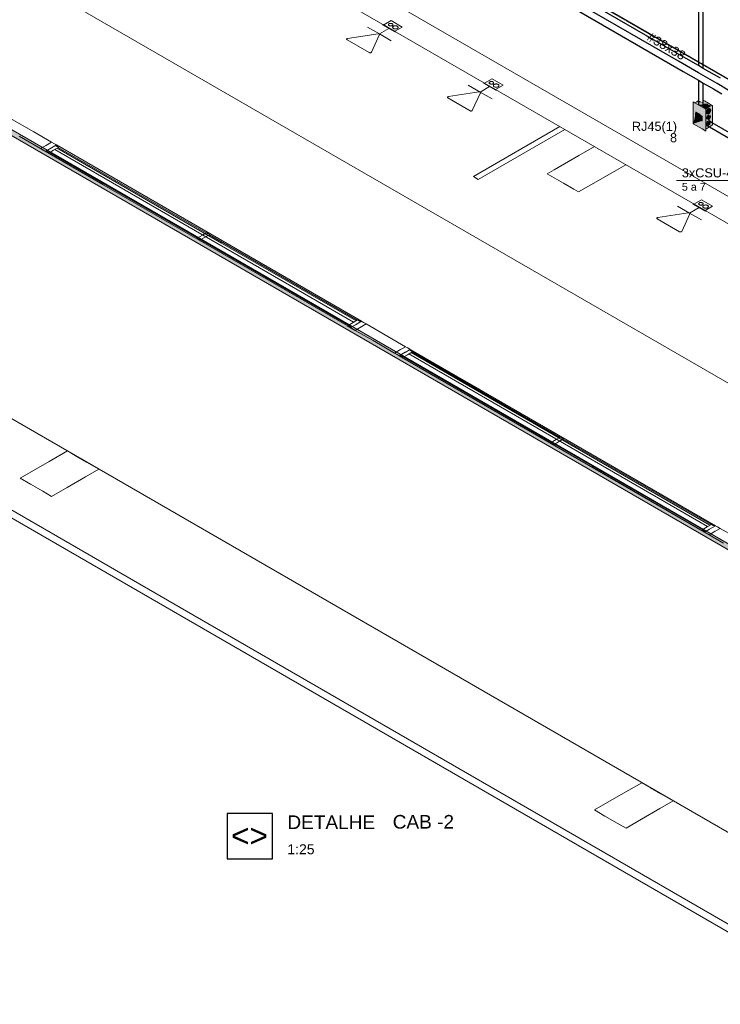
# Model space of a CAD drawing. Header units: millimetres. Extents: x 4476663 to 4477054, y -30323851 to -30323414.
# Tile 54 of 256: x 4476974 to 4476989, y -30323851 to -30323830. Entities that reach past the tile are written whole.
import ezdxf

# ---------------------------------------------------------------- set-up
doc = ezdxf.new("R2010")
doc.units = ezdxf.units.MM
doc.linetypes.add('NULL', pattern=[0])
for name, color, linetype, lineweight in [('CE-Caixa', 9, 'Continuous', 18), ('CE-Condutos (Baixa)', 6, 'Continuous', 25), ('CE-Condutos (Teto)', 1, 'Continuous', 25), ('CE-PT Dados', 7, 'Continuous', 5), ('CE-Textos conduto', 7, 'Continuous', 9), ('CE-Textos fios', 7, 'Continuous', 9), ('DI-Elementos externos em corte', 9, 'Continuous', 18), ('DI-Elementos externos em vista', 9, 'Continuous', 5), ('Hachuras', 9, 'Continuous', 0), ('IFC-Caixa de passagem-Contorno', 44, 'Continuous', 5), ('IFC-Janela-Contorno', 142, 'Continuous', 5), ('IFC-Parede padrão-Contorno', 44, 'Continuous', 5), ('IFC-Parede-Contorno', 42, 'Continuous', 5), ('IFC-Pilar-Contorno', 83, 'Continuous', 5), ('Nível 1', 2, 'Continuous', 60), ('Textos', 7, 'Continuous', 9)]:
    doc.layers.add(name, color=color, linetype=linetype, lineweight=lineweight)
doc.styles.add('ARIAL', font='arial.ttf')
doc.styles.add('ArialBlack', font='txt')

msp = doc.modelspace()

# ---------------------------------------------------------------- hatches: boundary and pattern name
at = {"layer": 'CE-Caixa', "linetype": 'Continuous'}
for points in [[(4476988.815, -30323831.917), (4476988.815, -30323831.465), (4476989.09, -30323831.598), (4476988.813, -30323831.438)], [(4476989.09, -30323832.078), (4476989.09, -30323831.598), (4476988.815, -30323831.465), (4476989.068, -30323831.611), (4476989.068, -30323832.063), (4476989.014, -30323831.861), (4476989.002, -30323831.855), (4476988.815, -30323831.917), (4476988.813, -30323831.438), (4476988.813, -30323831.918), (4476989.011, -30323832.033)], [(4476989.068, -30323832.063), (4476989.068, -30323831.611), (4476988.815, -30323831.465), (4476988.862, -30323831.644), (4476988.963, -30323831.702), (4476989.011, -30323831.758), (4476989.011, -30323831.852)], [(4476988.864, -30323831.673), (4476988.864, -30323831.651), (4476988.815, -30323831.465), (4476988.815, -30323831.917), (4476988.864, -30323831.707), (4476988.864, -30323831.673), (4476988.833, -30323831.655)], [(4476989.036, -30323831.4), (4476989.036, -30323831.454), (4476988.892, -30323831.436), (4476988.85, -30323831.46), (4476988.878, -30323831.476), (4476988.927, -30323831.482), (4476989.024, -30323831.49), (4476989.036, -30323831.486), (4476989.036, -30323831.481), (4476989.024, -30323831.49), (4476988.927, -30323831.482), (4476988.88, -30323831.477), (4476989, -30323831.546), (4476988.989, -30323831.563), (4476989.019, -30323831.545), (4476989.025, -30323831.543), (4476989.024, -30323831.534), (4476988.99, -30323831.535), (4476989.009, -30323831.521), (4476989.007, -30323831.519), (4476988.99, -30323831.535), (4476989.017, -30323831.532), (4476989.025, -30323831.544), (4476989.148, -30323831.523), (4476989.025, -30323831.532), (4476989.147, -30323831.518), (4476989.025, -30323831.52), (4476989.026, -30323831.513), (4476989.043, -30323831.495), (4476989.055, -30323831.49), (4476989.103, -30323831.484), (4476989.141, -30323831.506), (4476989.237, -30323831.516)], [(4476988.892, -30323831.436), (4476989.036, -30323831.454), (4476988.937, -30323831.41)], [(4476989.144, -30323831.506), (4476989.147, -30323831.523), (4476989.026, -30323831.544), (4476989.009, -30323831.551), (4476989.085, -30323831.595), (4476989.073, -30323831.611), (4476989.237, -30323831.516)], [(4476989.117, -30323831.49), (4476989.086, -30323831.485), (4476989.055, -30323831.49), (4476989.033, -30323831.502), (4476989.025, -30323831.52), (4476989.027, -30323831.546), (4476989.043, -30323831.562), (4476989.07, -30323831.571), (4476989.102, -30323831.571), (4476989.129, -30323831.562), (4476989.145, -30323831.546), (4476989.147, -30323831.52), (4476989.139, -30323831.502)], [(4476989.237, -30323831.516), (4476989.116, -30323831.586), (4476989.141, -30323831.641), (4476989.175, -30323831.616), (4476989.18, -30323831.657), (4476989.15, -30323831.66), (4476989.116, -30323831.586), (4476989.073, -30323831.611), (4476989.17, -30323831.812), (4476989.18, -30323831.739), (4476989.191, -30323831.753), (4476989.188, -30323831.785), (4476989.17, -30323831.812), (4476989.237, -30323831.95)], [(4476989.2, -30323831.635), (4476989.2, -30323831.609), (4476989.189, -30323831.594), (4476989.164, -30323831.582), (4476989.142, -30323831.587), (4476989.12, -30323831.607), (4476989.105, -30323831.634), (4476989.099, -30323831.662), (4476989.105, -30323831.684), (4476989.127, -30323831.7), (4476989.147, -30323831.701), (4476989.169, -30323831.688), (4476989.189, -30323831.664)], [(4476988.815, -30323831.917), (4476989.002, -30323831.855), (4476988.865, -30323831.775), (4476988.864, -30323831.789), (4476988.864, -30323831.707)], [(4476988.871, -30323831.677), (4476989.011, -30323831.758), (4476988.963, -30323831.702), (4476988.862, -30323831.644)], [(4476988.865, -30323831.705), (4476988.871, -30323831.677), (4476988.864, -30323831.651)], [(4476988.864, -30323831.681), (4476988.89, -30323831.688), (4476988.871, -30323831.677)], [(4476988.864, -30323831.681), (4476988.867, -30323831.685), (4476988.965, -30323831.763), (4476988.994, -30323831.762), (4476989.009, -30323831.757), (4476988.89, -30323831.688)], [(4476988.901, -30323831.774), (4476988.901, -30323831.724), (4476988.864, -30323831.681), (4476988.864, -30323831.775)], [(4476988.897, -30323831.774), (4476988.864, -30323831.775), (4476988.948, -30323831.803)], [(4476988.954, -30323831.811), (4476988.948, -30323831.803), (4476988.864, -30323831.775), (4476989.004, -30323831.856), (4476988.971, -30323831.817)], [(4476988.867, -30323831.685), (4476988.904, -30323831.728), (4476988.965, -30323831.763)], [(4476988.921, -30323831.738), (4476988.908, -30323831.742), (4476988.949, -30323831.766), (4476988.951, -30323831.773), (4476988.963, -30323831.762), (4476988.908, -30323831.73), (4476988.901, -30323831.73), (4476988.908, -30323831.757)], [(4476988.908, -30323831.772), (4476988.933, -30323831.757), (4476988.915, -30323831.746), (4476988.908, -30323831.757), (4476988.901, -30323831.73), (4476988.901, -30323831.776), (4476988.961, -30323831.811), (4476988.949, -30323831.796)], [(4476988.908, -30323831.772), (4476988.942, -30323831.792), (4476988.954, -30323831.785), (4476988.949, -30323831.768), (4476988.933, -30323831.757)], [(4476988.949, -30323831.796), (4476988.961, -30323831.811), (4476988.954, -30323831.788)], [(4476988.961, -30323831.811), (4476988.965, -30323831.809), (4476988.965, -30323831.766), (4476988.954, -30323831.78)], [(4476988.954, -30323831.807), (4476988.971, -30323831.817), (4476988.965, -30323831.809)], [(4476989.004, -30323831.856), (4476989.011, -30323831.852), (4476989.011, -30323831.758), (4476989.004, -30323831.762), (4476988.965, -30323831.763), (4476988.965, -30323831.809), (4476989.002, -30323831.765)], [(4476989.002, -30323831.765), (4476988.965, -30323831.809), (4476989.004, -30323831.856)], [(4476989.141, -30323831.752), (4476989.073, -30323831.611), (4476989.078, -30323831.763), (4476989.084, -30323831.812), (4476989.102, -30323831.834), (4476989.11, -30323831.83), (4476989.127, -30323831.842), (4476989.136, -30323831.856), (4476989.143, -30323831.855), (4476989.11, -30323831.83), (4476989.102, -30323831.834), (4476989.084, -30323831.812), (4476989.09, -30323831.861), (4476989.073, -30323831.863), (4476989.09, -30323831.898), (4476989.09, -30323831.911), (4476989.073, -30323831.929), (4476989.073, -30323832.045), (4476989.09, -30323832.017), (4476989.088, -30323832.037), (4476989.208, -30323831.967), (4476989.103, -30323831.896), (4476989.136, -30323831.974), (4476989.103, -30323831.897), (4476989.103, -30323831.896), (4476989.208, -30323831.967), (4476989.237, -30323831.95), (4476989.141, -30323831.752), (4476989.171, -30323831.847)], [(4476989.167, -30323831.816), (4476989.182, -30323831.797), (4476989.191, -30323831.774), (4476989.191, -30323831.753), (4476989.182, -30323831.74), (4476989.159, -30323831.729), (4476989.142, -30323831.733), (4476989.125, -30323831.749), (4476989.112, -30323831.771), (4476989.128, -30323831.78), (4476989.109, -30323831.782), (4476989.107, -30323831.793), (4476989.112, -30323831.811), (4476989.133, -30323831.825), (4476989.149, -30323831.826)], [(4476989.011, -30323831.852), (4476989.002, -30323831.855), (4476989.014, -30323831.861)], [(4476989.136, -30323831.974), (4476989.189, -30323831.936), (4476989.2, -30323831.881), (4476989.195, -30323831.872), (4476989.173, -30323831.856), (4476989.162, -30323831.857), (4476989.134, -30323831.865), (4476989.111, -30323831.892), (4476989.1, -30323831.921), (4476989.1, -30323831.934), (4476989.107, -30323831.95), (4476989.1, -30323831.946), (4476989.111, -30323831.962)]]:
    msp.add_hatch(color=163, dxfattribs=at).paths.add_polyline_path(points)
at = {"layer": 'DI-Elementos externos em corte', "linetype": 'Continuous'}
msp.add_hatch(color=51, dxfattribs=at).paths.add_polyline_path([(4476969.915, -30323829.939), (4476990.688, -30323841.933), (4476990.699, -30323841.927), (4476990.699, -30323841.807), (4476990.688, -30323841.813), (4476969.915, -30323829.819)])

# ---------------------------------------------------------------- linework, layer by layer
at = {"layer": 'CE-Caixa'}
for p, q in [((4476988.85, -30323831.46), (4476988.813, -30323831.438)), ((4476988.813, -30323831.438), (4476988.813, -30323831.918)), ((4476988.892, -30323831.436), (4476988.85, -30323831.46)), ((4476989.09, -30323831.598), (4476988.85, -30323831.46)), ((4476988.903, -30323831.43), (4476988.892, -30323831.436)), ((4476988.937, -30323831.41), (4476988.903, -30323831.43)), ((4476989.027, -30323831.511), (4476989.025, -30323831.52)), ((4476989.025, -30323831.52), (4476989.025, -30323831.537)), ((4476989.025, -30323831.537), (4476989.027, -30323831.546)), ((4476989.033, -30323831.502), (4476989.027, -30323831.511)), ((4476989.027, -30323831.546), (4476989.033, -30323831.555)), ((4476989.043, -30323831.495), (4476989.033, -30323831.502)), ((4476989.033, -30323831.555), (4476989.043, -30323831.562)), ((4476989.077, -30323831.424), (4476989.036, -30323831.4)), ((4476989.055, -30323831.49), (4476989.043, -30323831.495)), ((4476989.043, -30323831.562), (4476989.055, -30323831.568)), ((4476989.07, -30323831.486), (4476989.055, -30323831.49)), ((4476989.055, -30323831.568), (4476989.07, -30323831.571)), ((4476989.086, -30323831.485), (4476989.07, -30323831.486)), ((4476989.07, -30323831.571), (4476989.086, -30323831.572)), ((4476989.086, -30323831.429), (4476989.077, -30323831.424)), ((4476989.111, -30323831.444), (4476989.086, -30323831.429)), ((4476989.102, -30323831.486), (4476989.086, -30323831.485)), ((4476989.086, -30323831.572), (4476989.102, -30323831.571)), ((4476989.09, -30323832.036), (4476989.09, -30323831.598)), ((4476989.117, -30323831.49), (4476989.102, -30323831.486)), ((4476989.102, -30323831.571), (4476989.117, -30323831.568)), ((4476989.132, -30323831.456), (4476989.111, -30323831.444)), ((4476989.129, -30323831.495), (4476989.117, -30323831.49)), ((4476989.117, -30323831.568), (4476989.129, -30323831.562)), ((4476989.131, -30323831.596), (4476989.12, -30323831.607)), ((4476989.139, -30323831.502), (4476989.129, -30323831.495)), ((4476989.129, -30323831.562), (4476989.139, -30323831.555)), ((4476989.142, -30323831.587), (4476989.131, -30323831.596)), ((4476989.133, -30323831.456), (4476989.132, -30323831.456)), ((4476989.151, -30323831.467), (4476989.133, -30323831.456)), ((4476989.145, -30323831.511), (4476989.139, -30323831.502)), ((4476989.139, -30323831.555), (4476989.145, -30323831.546)), ((4476989.153, -30323831.583), (4476989.142, -30323831.587)), ((4476989.147, -30323831.52), (4476989.145, -30323831.511)), ((4476989.145, -30323831.546), (4476989.147, -30323831.537)), ((4476989.147, -30323831.537), (4476989.147, -30323831.52)), ((4476989.171, -30323831.478), (4476989.151, -30323831.467)), ((4476989.164, -30323831.582), (4476989.153, -30323831.583)), ((4476989.173, -30323831.584), (4476989.164, -30323831.582)), ((4476989.197, -30323831.493), (4476989.171, -30323831.478)), ((4476989.189, -30323831.594), (4476989.173, -30323831.584)), ((4476989.195, -30323831.6), (4476989.189, -30323831.594)), ((4476989.237, -30323831.516), (4476989.197, -30323831.493)), ((4476989.237, -30323831.618), (4476989.237, -30323831.516)), ((4476988.871, -30323831.677), (4476988.864, -30323831.681)), ((4476988.864, -30323831.681), (4476988.864, -30323831.705)), ((4476988.864, -30323831.705), (4476988.864, -30323831.775)), ((4476988.864, -30323831.775), (4476988.944, -30323831.821)), ((4476988.871, -30323831.677), (4476988.932, -30323831.712)), ((4476988.904, -30323831.728), (4476988.901, -30323831.73)), ((4476988.901, -30323831.73), (4476988.901, -30323831.738)), ((4476988.901, -30323831.738), (4476988.901, -30323831.776)), ((4476988.901, -30323831.776), (4476988.954, -30323831.807)), ((4476988.904, -30323831.728), (4476988.965, -30323831.763)), ((4476988.908, -30323831.742), (4476988.949, -30323831.766)), ((4476988.932, -30323831.712), (4476988.963, -30323831.73)), ((4476988.949, -30323831.766), (4476988.949, -30323831.773)), ((4476988.949, -30323831.773), (4476988.951, -30323831.775)), ((4476988.951, -30323831.786), (4476988.949, -30323831.788)), ((4476988.949, -30323831.788), (4476988.949, -30323831.796)), ((4476988.951, -30323831.775), (4476988.951, -30323831.778)), ((4476988.951, -30323831.778), (4476988.954, -30323831.78)), ((4476988.954, -30323831.785), (4476988.951, -30323831.786)), ((4476988.954, -30323831.785), (4476988.951, -30323831.786)), ((4476988.951, -30323831.786), (4476988.951, -30323831.79)), ((4476988.954, -30323831.78), (4476988.954, -30323831.784)), ((4476988.954, -30323831.784), (4476988.954, -30323831.785)), ((4476988.954, -30323831.785), (4476988.954, -30323831.788)), ((4476988.954, -30323831.807), (4476988.961, -30323831.811)), ((4476988.961, -30323831.811), (4476988.965, -30323831.809)), ((4476988.963, -30323831.73), (4476989.006, -30323831.755)), ((4476988.965, -30323831.763), (4476988.965, -30323831.779)), ((4476988.965, -30323831.779), (4476988.965, -30323831.782)), ((4476988.965, -30323831.779), (4476988.965, -30323831.779)), ((4476988.965, -30323831.782), (4476988.965, -30323831.786)), ((4476988.965, -30323831.786), (4476988.965, -30323831.809)), ((4476989.004, -30323831.764), (4476989, -30323831.761)), ((4476989.006, -30323831.755), (4476989.009, -30323831.757)), ((4476989.009, -30323831.757), (4476989.011, -30323831.758)), ((4476989.011, -30323831.758), (4476989.011, -30323831.782)), ((4476989.011, -30323831.782), (4476989.011, -30323831.852)), ((4476989.1, -30323831.649), (4476989.099, -30323831.662)), ((4476989.099, -30323831.662), (4476989.1, -30323831.674)), ((4476989.105, -30323831.634), (4476989.1, -30323831.649)), ((4476989.1, -30323831.674), (4476989.105, -30323831.684)), ((4476989.111, -30323831.62), (4476989.105, -30323831.634)), ((4476989.105, -30323831.684), (4476989.111, -30323831.69)), ((4476989.109, -30323831.782), (4476989.107, -30323831.793)), ((4476989.107, -30323831.793), (4476989.109, -30323831.803)), ((4476989.109, -30323831.803), (4476989.112, -30323831.811)), ((4476989.12, -30323831.607), (4476989.111, -30323831.62)), ((4476989.111, -30323831.69), (4476989.127, -30323831.7)), ((4476989.118, -30323831.759), (4476989.112, -30323831.771)), ((4476989.125, -30323831.749), (4476989.118, -30323831.759)), ((4476989.133, -30323831.74), (4476989.125, -30323831.749)), ((4476989.127, -30323831.7), (4476989.136, -30323831.702)), ((4476989.142, -30323831.733), (4476989.133, -30323831.74)), ((4476989.136, -30323831.702), (4476989.147, -30323831.701)), ((4476989.151, -30323831.73), (4476989.142, -30323831.733)), ((4476989.147, -30323831.701), (4476989.158, -30323831.697)), ((4476989.159, -30323831.729), (4476989.151, -30323831.73)), ((4476989.158, -30323831.697), (4476989.169, -30323831.688)), ((4476989.158, -30323831.823), (4476989.167, -30323831.816)), ((4476989.167, -30323831.816), (4476989.175, -30323831.807)), ((4476989.169, -30323831.688), (4476989.18, -30323831.677)), ((4476989.175, -30323831.807), (4476989.182, -30323831.797)), ((4476989.18, -30323831.677), (4476989.189, -30323831.664)), ((4476989.188, -30323831.745), (4476989.182, -30323831.74)), ((4476989.182, -30323831.797), (4476989.188, -30323831.785)), ((4476989.191, -30323831.753), (4476989.188, -30323831.745)), ((4476989.188, -30323831.785), (4476989.191, -30323831.774)), ((4476989.189, -30323831.664), (4476989.195, -30323831.65)), ((4476989.193, -30323831.763), (4476989.191, -30323831.753)), ((4476989.191, -30323831.774), (4476989.193, -30323831.763)), ((4476989.2, -30323831.609), (4476989.195, -30323831.6)), ((4476989.195, -30323831.65), (4476989.2, -30323831.635)), ((4476989.201, -30323831.622), (4476989.2, -30323831.609)), ((4476989.2, -30323831.635), (4476989.201, -30323831.622)), ((4476989.237, -30323831.682), (4476989.237, -30323831.618)), ((4476989.237, -30323831.716), (4476989.237, -30323831.682)), ((4476989.237, -30323831.721), (4476989.237, -30323831.716)), ((4476989.237, -30323831.742), (4476989.237, -30323831.721)), ((4476989.237, -30323831.753), (4476989.237, -30323831.742)), ((4476989.237, -30323831.772), (4476989.237, -30323831.753)), ((4476989.237, -30323831.791), (4476989.237, -30323831.772)), ((4476989.237, -30323831.855), (4476989.237, -30323831.791)), ((4476988.813, -30323831.918), (4476989.011, -30323832.033)), ((4476988.944, -30323831.821), (4476988.954, -30323831.827)), ((4476988.954, -30323831.827), (4476988.965, -30323831.833)), ((4476988.965, -30323831.833), (4476989.004, -30323831.856)), ((4476989.004, -30323831.856), (4476989.011, -30323831.852)), ((4476989.011, -30323832.033), (4476989.09, -30323832.078)), ((4476989.088, -30323832.037), (4476989.11, -30323832.024)), ((4476989.105, -30323831.906), (4476989.1, -30323831.921)), ((4476989.1, -30323831.946), (4476989.105, -30323831.956)), ((4476989.111, -30323831.892), (4476989.105, -30323831.906)), ((4476989.105, -30323831.956), (4476989.111, -30323831.962)), ((4476989.11, -30323832.024), (4476989.13, -30323832.012)), ((4476989.12, -30323831.879), (4476989.111, -30323831.892)), ((4476989.111, -30323831.962), (4476989.127, -30323831.972)), ((4476989.131, -30323831.868), (4476989.12, -30323831.879)), ((4476989.127, -30323831.972), (4476989.136, -30323831.974)), ((4476989.13, -30323832.012), (4476989.152, -30323832)), ((4476989.134, -30323831.865), (4476989.131, -30323831.868)), ((4476989.133, -30323831.825), (4476989.141, -30323831.827)), ((4476989.136, -30323831.974), (4476989.144, -30323831.974)), ((4476989.141, -30323831.827), (4476989.149, -30323831.826)), ((4476989.149, -30323831.826), (4476989.158, -30323831.823)), ((4476989.152, -30323832), (4476989.164, -30323831.993)), ((4476989.164, -30323831.854), (4476989.153, -30323831.855)), ((4476989.173, -30323831.856), (4476989.164, -30323831.854)), ((4476989.164, -30323831.993), (4476989.175, -30323831.986)), ((4476989.189, -30323831.866), (4476989.173, -30323831.856)), ((4476989.175, -30323831.986), (4476989.208, -30323831.967)), ((4476989.195, -30323831.872), (4476989.189, -30323831.866)), ((4476989.199, -30323831.88), (4476989.195, -30323831.872)), ((4476989.208, -30323831.967), (4476989.232, -30323831.953)), ((4476989.232, -30323831.953), (4476989.237, -30323831.95)), ((4476989.237, -30323831.95), (4476989.237, -30323831.855)), ((4476989.09, -30323832.078), (4476989.09, -30323832.036))]:
    msp.add_line(p, q, dxfattribs=at)
at = {"layer": 'CE-Condutos (Baixa)'}
for p, q in [((4476989.099, -30323831.928), (4476989.101, -30323831.942)), ((4476989.101, -30323831.942), (4476989.109, -30323831.954)), ((4476989.109, -30323831.954), (4476989.144, -30323831.974)), ((4476989.144, -30323831.974), (4476989.155, -30323831.98)), ((4476989.161, -30323831.857), (4476989.146, -30323831.858)), ((4476989.155, -30323831.98), (4476989.171, -30323831.989)), ((4476989.199, -30323831.88), (4476989.161, -30323831.857)), ((4476989.171, -30323831.989), (4476990.74, -30323832.895)), ((4476989.212, -30323831.887), (4476989.199, -30323831.88)), ((4476989.237, -30323831.902), (4476989.212, -30323831.887)), ((4476989.28, -30323831.926), (4476989.237, -30323831.902)), ((4476990.74, -30323832.77), (4476989.28, -30323831.926))]:
    msp.add_line(p, q, dxfattribs=at)
at = {"layer": 'CE-Condutos (Teto)', "color": 251}
for p, q in [((4476989.036, -30323830.7), (4476989.036, -30323822.886)), ((4476988.927, -30323822.989), (4476988.927, -30323830.637)), ((4476988.389, -30323830.326), (4476982.653, -30323827.015)), ((4476988.49, -30323830.543), (4476983.814, -30323827.843)), ((4476986.207, -30323829.389), (4476988.594, -30323830.767)), ((4476988.927, -30323830.637), (4476988.389, -30323830.326)), ((4476988.927, -30323830.795), (4476988.49, -30323830.543)), ((4476989.036, -30323830.7), (4476988.927, -30323830.637)), ((4476989.413, -30323830.918), (4476989.036, -30323830.7)), ((4476988.594, -30323830.767), (4476988.927, -30323830.959)), ((4476989.036, -30323830.858), (4476988.927, -30323830.795)), ((4476989.338, -30323831.032), (4476989.036, -30323830.858)), ((4476988.927, -30323830.959), (4476989.036, -30323831.022)), ((4476988.927, -30323830.959), (4476988.927, -30323831.482)), ((4476989.036, -30323831.022), (4476989.259, -30323831.151)), ((4476989.036, -30323831.353), (4476989.036, -30323831.022)), ((4476989.259, -30323831.151), (4476989.444, -30323831.258)), ((4476989.586, -30323831.176), (4476989.338, -30323831.032)), ((4476989.036, -30323831.4), (4476989.036, -30323831.353)), ((4476988.927, -30323831.482), (4476988.933, -30323831.495)), ((4476988.933, -30323831.495), (4476988.947, -30323831.505)), ((4476988.947, -30323831.505), (4476988.968, -30323831.511)), ((4476988.968, -30323831.511), (4476988.991, -30323831.512)), ((4476988.991, -30323831.512), (4476989.012, -30323831.507)), ((4476989.012, -30323831.507), (4476989.028, -30323831.498)), ((4476989.028, -30323831.498), (4476989.036, -30323831.486)), ((4476989.036, -30323831.486), (4476989.036, -30323831.4))]:
    msp.add_line(p, q, dxfattribs=at)
at = {"layer": 'CE-PT Dados'}
for p, q in [((4476981.901, -30323829.941), (4476981.639, -30323829.79)), ((4476981.901, -30323829.941), (4476982.11, -30323829.82)), ((4476981.679, -30323830.352), (4476981.189, -30323830.069)), ((4476981.202, -30323830.04), (4476981.872, -30323829.937)), ((4476981.908, -30323829.957), (4476981.729, -30323830.344)), ((4476981.901, -30323829.941), (4476982.163, -30323830.092)), ((4476984.12, -30323831.222), (4476983.858, -30323831.071)), ((4476984.12, -30323831.222), (4476984.329, -30323831.101)), ((4476983.898, -30323831.633), (4476983.408, -30323831.35)), ((4476983.421, -30323831.321), (4476984.091, -30323831.218)), ((4476984.127, -30323831.238), (4476983.948, -30323831.626)), ((4476984.12, -30323831.222), (4476984.382, -30323831.373)), ((4476988.732, -30323833.885), (4476988.47, -30323833.734)), ((4476988.732, -30323833.885), (4476988.941, -30323833.765)), ((4476988.034, -30323833.984), (4476988.704, -30323833.881)), ((4476988.74, -30323833.902), (4476988.56, -30323834.289)), ((4476988.732, -30323833.885), (4476988.994, -30323834.036)), ((4476988.511, -30323834.296), (4476988.021, -30323834.013))]:
    msp.add_line(p, q, dxfattribs=at)
for points in [[(4476981.202, -30323830.04), (4476981.199, -30323830.041), (4476981.196, -30323830.042), (4476981.193, -30323830.043), (4476981.19, -30323830.044), (4476981.188, -30323830.045), (4476981.186, -30323830.047), (4476981.184, -30323830.049), (4476981.182, -30323830.05), (4476981.181, -30323830.052), (4476981.181, -30323830.054), (4476981.18, -30323830.056), (4476981.181, -30323830.058), (4476981.181, -30323830.06), (4476981.182, -30323830.062), (4476981.183, -30323830.064), (4476981.185, -30323830.066), (4476981.187, -30323830.067), (4476981.189, -30323830.069)], [(4476981.908, -30323829.957), (4476981.909, -30323829.955), (4476981.909, -30323829.953), (4476981.909, -30323829.951), (4476981.909, -30323829.95), (4476981.908, -30323829.948), (4476981.906, -30323829.946), (4476981.905, -30323829.944), (4476981.903, -30323829.942), (4476981.901, -30323829.941), (4476981.898, -30323829.94), (4476981.895, -30323829.939), (4476981.892, -30323829.938), (4476981.889, -30323829.937), (4476981.886, -30323829.936), (4476981.882, -30323829.936), (4476981.879, -30323829.936), (4476981.876, -30323829.936), (4476981.872, -30323829.937)], [(4476981.679, -30323830.352), (4476981.682, -30323830.353), (4476981.685, -30323830.354), (4476981.688, -30323830.355), (4476981.691, -30323830.356), (4476981.694, -30323830.357), (4476981.698, -30323830.357), (4476981.701, -30323830.357), (4476981.704, -30323830.357), (4476981.708, -30323830.356), (4476981.711, -30323830.356), (4476981.714, -30323830.355), (4476981.717, -30323830.354), (4476981.72, -30323830.353), (4476981.722, -30323830.351), (4476981.724, -30323830.35), (4476981.726, -30323830.348), (4476981.728, -30323830.346), (4476981.729, -30323830.344)], [(4476983.421, -30323831.321), (4476983.418, -30323831.322), (4476983.415, -30323831.323), (4476983.412, -30323831.324), (4476983.409, -30323831.325), (4476983.407, -30323831.326), (4476983.405, -30323831.328), (4476983.403, -30323831.33), (4476983.402, -30323831.332), (4476983.4, -30323831.333), (4476983.4, -30323831.335), (4476983.399, -30323831.337), (4476983.4, -30323831.339), (4476983.4, -30323831.341), (4476983.401, -30323831.343), (4476983.402, -30323831.345), (4476983.404, -30323831.347), (4476983.406, -30323831.348), (4476983.408, -30323831.35)], [(4476984.127, -30323831.238), (4476984.128, -30323831.237), (4476984.128, -30323831.235), (4476984.128, -30323831.233), (4476984.128, -30323831.231), (4476984.127, -30323831.229), (4476984.126, -30323831.227), (4476984.124, -30323831.225), (4476984.122, -30323831.224), (4476984.12, -30323831.222), (4476984.117, -30323831.221), (4476984.114, -30323831.22), (4476984.111, -30323831.219), (4476984.108, -30323831.218), (4476984.105, -30323831.217), (4476984.101, -30323831.217), (4476984.098, -30323831.217), (4476984.095, -30323831.217), (4476984.091, -30323831.218)], [(4476983.898, -30323831.633), (4476983.901, -30323831.634), (4476983.904, -30323831.636), (4476983.907, -30323831.637), (4476983.91, -30323831.637), (4476983.913, -30323831.638), (4476983.917, -30323831.638), (4476983.92, -30323831.638), (4476983.923, -30323831.638), (4476983.927, -30323831.638), (4476983.93, -30323831.637), (4476983.933, -30323831.636), (4476983.936, -30323831.635), (4476983.939, -30323831.634), (4476983.941, -30323831.632), (4476983.943, -30323831.631), (4476983.945, -30323831.629), (4476983.947, -30323831.627), (4476983.948, -30323831.626)], [(4476988.74, -30323833.902), (4476988.741, -30323833.9), (4476988.741, -30323833.898), (4476988.741, -30323833.896), (4476988.74, -30323833.894), (4476988.739, -30323833.892), (4476988.738, -30323833.89), (4476988.736, -30323833.888), (4476988.734, -30323833.887), (4476988.732, -30323833.885), (4476988.73, -30323833.884), (4476988.727, -30323833.883), (4476988.724, -30323833.882), (4476988.721, -30323833.881), (4476988.717, -30323833.881), (4476988.714, -30323833.88), (4476988.711, -30323833.88), (4476988.707, -30323833.88), (4476988.704, -30323833.881)], [(4476988.034, -30323833.984), (4476988.031, -30323833.985), (4476988.027, -30323833.986), (4476988.025, -30323833.987), (4476988.022, -30323833.988), (4476988.019, -30323833.99), (4476988.017, -30323833.991), (4476988.016, -30323833.993), (4476988.014, -30323833.995), (4476988.013, -30323833.996), (4476988.012, -30323833.998), (4476988.012, -30323834), (4476988.012, -30323834.002), (4476988.013, -30323834.004), (4476988.014, -30323834.006), (4476988.015, -30323834.008), (4476988.016, -30323834.01), (4476988.018, -30323834.011), (4476988.021, -30323834.013)], [(4476988.511, -30323834.296), (4476988.514, -30323834.298), (4476988.516, -30323834.299), (4476988.519, -30323834.3), (4476988.523, -30323834.3), (4476988.526, -30323834.301), (4476988.529, -30323834.301), (4476988.533, -30323834.301), (4476988.536, -30323834.301), (4476988.539, -30323834.301), (4476988.543, -30323834.3), (4476988.546, -30323834.299), (4476988.549, -30323834.298), (4476988.551, -30323834.297), (4476988.554, -30323834.296), (4476988.556, -30323834.294), (4476988.558, -30323834.292), (4476988.559, -30323834.29), (4476988.56, -30323834.289)]]:
    msp.add_lwpolyline(points, dxfattribs=at)
at = {"layer": 'CE-Textos fios'}
msp.add_line((4476988.448, -30323833.168), (4476989.997, -30323833.168), dxfattribs=at)
at = {"layer": 'DI-Elementos externos em corte'}
msp.add_line((4476969.92, -30323829.942), (4476990.688, -30323841.933), dxfattribs=at)
at = {"layer": 'DI-Elementos externos em vista'}
for p, q in [((4476998.021, -30323835.819), (4476965.967, -30323817.313)), ((4476966.544, -30323817.626), (4476993.564, -30323833.226)), ((4476971.096, -30323826.957), (4476992.337, -30323839.221)), ((4476990.699, -30323841.807), (4476969.925, -30323829.813)), ((4476960.283, -30323832.794), (4476992.337, -30323851.301))]:
    msp.add_line(p, q, dxfattribs=at)
at = {"layer": 'Hachuras', "linetype": 'Continuous', "lineweight": 25}
msp.add_lwpolyline([(4476979.548, -30323848.1), (4476979.548, -30323847.1), (4476978.548, -30323847.1), (4476978.548, -30323848.1), (4476979.548, -30323848.1)], dxfattribs=at)
at = {"layer": 'IFC-Caixa de passagem-Contorno'}
for p, q in [((4476981.974, -30323829.742), (4476981.985, -30323829.736)), ((4476981.974, -30323829.742), (4476982.245, -30323829.898)), ((4476981.985, -30323829.736), (4476982.255, -30323829.892)), ((4476981.999, -30323829.744), (4476982.163, -30323829.649)), ((4476982.163, -30323829.649), (4476982.406, -30323829.789)), ((4476982.241, -30323829.884), (4476982.406, -30323829.789)), ((4476982.245, -30323829.898), (4476982.255, -30323829.892)), ((4476984.218, -30323831.025), (4476984.382, -30323830.93)), ((4476984.382, -30323830.93), (4476984.625, -30323831.07)), ((4476984.193, -30323831.023), (4476984.204, -30323831.017)), ((4476984.193, -30323831.023), (4476984.464, -30323831.179)), ((4476984.204, -30323831.017), (4476984.474, -30323831.173)), ((4476984.46, -30323831.165), (4476984.625, -30323831.07)), ((4476984.464, -30323831.179), (4476984.474, -30323831.173)), ((4476988.806, -30323833.687), (4476988.816, -30323833.681)), ((4476988.806, -30323833.687), (4476989.076, -30323833.843)), ((4476988.816, -30323833.681), (4476989.087, -30323833.837)), ((4476988.83, -30323833.689), (4476988.995, -30323833.594)), ((4476988.995, -30323833.594), (4476989.237, -30323833.734)), ((4476989.073, -30323833.829), (4476989.237, -30323833.734)), ((4476989.076, -30323833.843), (4476989.087, -30323833.837))]:
    msp.add_line(p, q, dxfattribs=at)
for points in [[(4476982.116, -30323829.757), (4476982.122, -30323829.76), (4476982.13, -30323829.762), (4476982.138, -30323829.764), (4476982.146, -30323829.765), (4476982.155, -30323829.765), (4476982.163, -30323829.764), (4476982.171, -30323829.762), (4476982.178, -30323829.76), (4476982.185, -30323829.757), (4476982.19, -30323829.753), (4476982.195, -30323829.749), (4476982.197, -30323829.744), (4476982.199, -30323829.739), (4476982.199, -30323829.734), (4476982.197, -30323829.729), (4476982.195, -30323829.725), (4476982.19, -30323829.721), (4476982.185, -30323829.717), (4476982.178, -30323829.714), (4476982.171, -30323829.711), (4476982.163, -30323829.71), (4476982.155, -30323829.709), (4476982.146, -30323829.709), (4476982.138, -30323829.71), (4476982.13, -30323829.711), (4476982.122, -30323829.714), (4476982.116, -30323829.717), (4476982.11, -30323829.721), (4476982.106, -30323829.725), (4476982.103, -30323829.729), (4476982.102, -30323829.734), (4476982.102, -30323829.739), (4476982.103, -30323829.744), (4476982.106, -30323829.749), (4476982.11, -30323829.753), (4476982.116, -30323829.757)], [(4476982.211, -30323829.822), (4476982.219, -30323829.826), (4476982.228, -30323829.829), (4476982.238, -30323829.831), (4476982.249, -30323829.832), (4476982.26, -30323829.832), (4476982.27, -30323829.831), (4476982.28, -30323829.829), (4476982.289, -30323829.826), (4476982.298, -30323829.822), (4476982.304, -30323829.817), (4476982.31, -30323829.812), (4476982.313, -30323829.806), (4476982.315, -30323829.8), (4476982.315, -30323829.794), (4476982.313, -30323829.788), (4476982.31, -30323829.782), (4476982.304, -30323829.776), (4476982.298, -30323829.772), (4476982.289, -30323829.768), (4476982.28, -30323829.765), (4476982.27, -30323829.763), (4476982.26, -30323829.762), (4476982.249, -30323829.762), (4476982.238, -30323829.763), (4476982.228, -30323829.765), (4476982.219, -30323829.768), (4476982.211, -30323829.772), (4476982.204, -30323829.776), (4476982.199, -30323829.782), (4476982.195, -30323829.788), (4476982.193, -30323829.794), (4476982.193, -30323829.8), (4476982.195, -30323829.806), (4476982.199, -30323829.812), (4476982.204, -30323829.817), (4476982.211, -30323829.822)], [(4476984.335, -30323831.038), (4476984.341, -30323831.041), (4476984.349, -30323831.043), (4476984.357, -30323831.045), (4476984.365, -30323831.046), (4476984.374, -30323831.046), (4476984.382, -30323831.045), (4476984.39, -30323831.043), (4476984.397, -30323831.041), (4476984.404, -30323831.038), (4476984.409, -30323831.034), (4476984.414, -30323831.03), (4476984.417, -30323831.025), (4476984.418, -30323831.02), (4476984.418, -30323831.015), (4476984.417, -30323831.011), (4476984.414, -30323831.006), (4476984.409, -30323831.002), (4476984.404, -30323830.998), (4476984.397, -30323830.995), (4476984.39, -30323830.992), (4476984.382, -30323830.991), (4476984.374, -30323830.99), (4476984.365, -30323830.99), (4476984.357, -30323830.991), (4476984.349, -30323830.992), (4476984.341, -30323830.995), (4476984.335, -30323830.998), (4476984.329, -30323831.002), (4476984.325, -30323831.006), (4476984.322, -30323831.011), (4476984.321, -30323831.015), (4476984.321, -30323831.02), (4476984.322, -30323831.025), (4476984.325, -30323831.03), (4476984.329, -30323831.034), (4476984.335, -30323831.038)], [(4476984.43, -30323831.103), (4476984.438, -30323831.107), (4476984.448, -30323831.11), (4476984.458, -30323831.112), (4476984.468, -30323831.113), (4476984.479, -30323831.113), (4476984.489, -30323831.112), (4476984.499, -30323831.11), (4476984.508, -30323831.107), (4476984.517, -30323831.103), (4476984.523, -30323831.098), (4476984.529, -30323831.093), (4476984.532, -30323831.087), (4476984.534, -30323831.081), (4476984.534, -30323831.075), (4476984.532, -30323831.069), (4476984.529, -30323831.063), (4476984.523, -30323831.058), (4476984.517, -30323831.053), (4476984.508, -30323831.049), (4476984.499, -30323831.046), (4476984.489, -30323831.044), (4476984.479, -30323831.043), (4476984.468, -30323831.043), (4476984.458, -30323831.044), (4476984.448, -30323831.046), (4476984.438, -30323831.049), (4476984.43, -30323831.053), (4476984.423, -30323831.058), (4476984.418, -30323831.063), (4476984.414, -30323831.069), (4476984.412, -30323831.075), (4476984.412, -30323831.081), (4476984.414, -30323831.087), (4476984.418, -30323831.093), (4476984.423, -30323831.098), (4476984.43, -30323831.103)], [(4476988.948, -30323833.701), (4476988.954, -30323833.704), (4476988.961, -30323833.706), (4476988.969, -30323833.708), (4476988.978, -30323833.709), (4476988.986, -30323833.709), (4476988.995, -30323833.708), (4476989.003, -30323833.706), (4476989.01, -30323833.704), (4476989.016, -30323833.701), (4476989.022, -30323833.697), (4476989.026, -30323833.693), (4476989.029, -30323833.688), (4476989.031, -30323833.683), (4476989.031, -30323833.679), (4476989.029, -30323833.674), (4476989.026, -30323833.669), (4476989.022, -30323833.665), (4476989.016, -30323833.661), (4476989.01, -30323833.658), (4476989.003, -30323833.655), (4476988.995, -30323833.654), (4476988.986, -30323833.653), (4476988.978, -30323833.653), (4476988.969, -30323833.654), (4476988.961, -30323833.655), (4476988.954, -30323833.658), (4476988.948, -30323833.661), (4476988.942, -30323833.665), (4476988.938, -30323833.669), (4476988.935, -30323833.674), (4476988.933, -30323833.679), (4476988.933, -30323833.683), (4476988.935, -30323833.688), (4476988.938, -30323833.693), (4476988.942, -30323833.697), (4476988.948, -30323833.701)], [(4476989.043, -30323833.766), (4476989.051, -30323833.77), (4476989.06, -30323833.773), (4476989.07, -30323833.775), (4476989.081, -30323833.776), (4476989.091, -30323833.776), (4476989.102, -30323833.775), (4476989.112, -30323833.773), (4476989.121, -30323833.77), (4476989.129, -30323833.766), (4476989.136, -30323833.761), (4476989.141, -30323833.756), (4476989.145, -30323833.75), (4476989.147, -30323833.744), (4476989.147, -30323833.738), (4476989.145, -30323833.732), (4476989.141, -30323833.726), (4476989.136, -30323833.721), (4476989.129, -30323833.716), (4476989.121, -30323833.712), (4476989.112, -30323833.709), (4476989.102, -30323833.707), (4476989.091, -30323833.706), (4476989.081, -30323833.706), (4476989.07, -30323833.707), (4476989.06, -30323833.709), (4476989.051, -30323833.712), (4476989.043, -30323833.716), (4476989.036, -30323833.721), (4476989.031, -30323833.726), (4476989.027, -30323833.732), (4476989.025, -30323833.738), (4476989.025, -30323833.744), (4476989.027, -30323833.75), (4476989.031, -30323833.756), (4476989.036, -30323833.761), (4476989.043, -30323833.766)]]:
    msp.add_lwpolyline(points, dxfattribs=at)
at = {"layer": 'IFC-Janela-Contorno', "color": 8, "lineweight": 5}
for p, q in [((4476974.5, -30323832.499), (4476974.442, -30323832.466)), ((4476974.679, -30323832.449), (4476974.546, -30323832.526)), ((4476974.684, -30323832.326), (4476974.552, -30323832.402)), ((4476974.771, -30323832.396), (4476974.677, -30323832.45)), ((4476974.788, -30323832.386), (4476974.679, -30323832.449)), ((4476974.733, -30323832.354), (4476974.684, -30323832.326)), ((4476974.84, -30323832.436), (4476974.726, -30323832.502)), ((4476974.788, -30323832.386), (4476974.733, -30323832.354)), ((4476974.809, -30323832.418), (4476974.771, -30323832.396)), ((4476981.509, -30323836.266), (4476974.788, -30323832.386)), ((4476978.425, -30323834.546), (4476974.805, -30323832.456)), ((4476974.84, -30323832.436), (4476974.809, -30323832.418)), ((4476978.088, -30323834.321), (4476974.831, -30323832.441)), ((4476974.546, -30323832.526), (4476974.5, -30323832.499)), ((4476981.266, -30323836.406), (4476974.546, -30323832.526)), ((4476974.594, -30323832.534), (4476974.563, -30323832.516)), ((4476974.632, -30323832.556), (4476974.594, -30323832.534)), ((4476974.726, -30323832.502), (4476974.632, -30323832.556)), ((4476977.897, -30323834.431), (4476974.641, -30323832.551)), ((4476977.715, -30323834.196), (4476974.754, -30323832.486)), ((4476981.335, -30323836.286), (4476977.715, -30323834.196)), ((4476978.003, -30323834.37), (4476977.889, -30323834.436)), ((4476978.096, -30323834.316), (4476978.003, -30323834.37)), ((4476978.166, -30323834.356), (4476978.051, -30323834.422)), ((4476978.134, -30323834.338), (4476978.096, -30323834.316)), ((4476978.166, -30323834.356), (4476978.134, -30323834.338)), ((4476981.413, -30323836.241), (4476978.157, -30323834.361)), ((4476977.92, -30323834.454), (4476977.889, -30323834.436)), ((4476977.958, -30323834.476), (4476977.92, -30323834.454)), ((4476978.051, -30323834.422), (4476977.958, -30323834.476)), ((4476981.223, -30323836.351), (4476977.966, -30323834.471)), ((4476981.387, -30323836.256), (4476978.425, -30323834.546)), ((4476981.328, -30323836.29), (4476981.214, -30323836.356)), ((4476981.245, -30323836.374), (4476981.214, -30323836.356)), ((4476981.376, -30323836.342), (4476981.266, -30323836.406)), ((4476981.377, -30323836.342), (4476981.283, -30323836.396)), ((4476981.422, -30323836.236), (4476981.328, -30323836.29)), ((4476981.509, -30323836.266), (4476981.376, -30323836.342)), ((4476981.46, -30323836.258), (4476981.422, -30323836.236)), ((4476981.491, -30323836.276), (4476981.46, -30323836.258)), ((4476981.509, -30323836.266), (4476981.491, -30323836.276)), ((4476981.554, -30323836.292), (4476981.509, -30323836.266)), ((4476981.612, -30323836.326), (4476981.554, -30323836.292)), ((4476981.283, -30323836.396), (4476981.245, -30323836.374)), ((4476981.283, -30323836.396), (4476981.266, -30323836.406)), ((4476981.321, -30323836.437), (4476981.266, -30323836.406)), ((4476981.37, -30323836.466), (4476981.321, -30323836.437)), ((4476981.502, -30323836.389), (4476981.37, -30323836.466)), ((4476982.294, -30323836.999), (4476982.236, -30323836.966)), ((4476982.34, -30323837.026), (4476982.294, -30323836.999)), ((4476982.473, -30323836.949), (4476982.34, -30323837.026)), ((4476982.478, -30323836.826), (4476982.346, -30323836.902)), ((4476982.388, -30323837.034), (4476982.357, -30323837.016)), ((4476982.52, -30323837.002), (4476982.427, -30323837.056)), ((4476982.565, -30323836.896), (4476982.472, -30323836.95)), ((4476982.582, -30323836.886), (4476982.473, -30323836.949)), ((4476982.527, -30323836.854), (4476982.478, -30323836.826)), ((4476982.634, -30323836.936), (4476982.52, -30323837.002)), ((4476982.582, -30323836.886), (4476982.527, -30323836.854)), ((4476985.51, -30323838.696), (4476982.548, -30323836.986)), ((4476982.603, -30323836.918), (4476982.565, -30323836.896)), ((4476989.303, -30323840.766), (4476982.582, -30323836.886)), ((4476986.22, -30323839.046), (4476982.6, -30323836.956)), ((4476982.634, -30323836.936), (4476982.603, -30323836.918)), ((4476985.882, -30323838.821), (4476982.626, -30323836.941)), ((4476989.06, -30323840.906), (4476982.34, -30323837.026)), ((4476982.427, -30323837.056), (4476982.388, -30323837.034)), ((4476985.691, -30323838.931), (4476982.435, -30323837.051)), ((4476989.13, -30323840.786), (4476985.51, -30323838.696)), ((4476985.797, -30323838.87), (4476985.683, -30323838.936)), ((4476985.714, -30323838.954), (4476985.683, -30323838.936)), ((4476985.752, -30323838.976), (4476985.714, -30323838.954)), ((4476985.846, -30323838.922), (4476985.752, -30323838.976)), ((4476985.891, -30323838.816), (4476985.797, -30323838.87)), ((4476985.96, -30323838.856), (4476985.846, -30323838.922)), ((4476985.929, -30323838.838), (4476985.891, -30323838.816)), ((4476985.96, -30323838.856), (4476985.929, -30323838.838)), ((4476989.207, -30323840.741), (4476985.951, -30323838.861)), ((4476989.017, -30323840.851), (4476985.761, -30323838.971)), ((4476989.182, -30323840.756), (4476986.22, -30323839.046)), ((4476989.123, -30323840.79), (4476989.008, -30323840.856)), ((4476989.039, -30323840.874), (4476989.008, -30323840.856)), ((4476989.078, -30323840.896), (4476989.039, -30323840.874)), ((4476989.17, -30323840.842), (4476989.06, -30323840.906)), ((4476989.078, -30323840.896), (4476989.06, -30323840.906)), ((4476989.116, -30323840.937), (4476989.06, -30323840.906)), ((4476989.171, -30323840.842), (4476989.078, -30323840.896)), ((4476989.216, -30323840.736), (4476989.123, -30323840.79)), ((4476989.296, -30323840.889), (4476989.164, -30323840.966)), ((4476989.303, -30323840.766), (4476989.17, -30323840.842)), ((4476989.254, -30323840.758), (4476989.216, -30323840.736)), ((4476989.285, -30323840.776), (4476989.254, -30323840.758)), ((4476989.303, -30323840.766), (4476989.285, -30323840.776)), ((4476989.348, -30323840.792), (4476989.303, -30323840.766)), ((4476989.407, -30323840.826), (4476989.348, -30323840.792)), ((4476989.164, -30323840.966), (4476989.116, -30323840.937))]:
    msp.add_line(p, q, dxfattribs=at)
at = {"layer": 'IFC-Parede padrão-Contorno', "color": 8, "lineweight": 5}
for p, q in [((4476974.291, -30323832.098), (4476973.818, -30323831.826)), ((4476985.879, -30323831.982), (4476983.974, -30323833.082)), ((4476974.442, -30323832.466), (4476973.969, -30323832.193)), ((4476974.684, -30323832.326), (4476974.291, -30323832.098)), ((4476985.983, -30323832.042), (4476984.078, -30323833.142)), ((4476974.574, -30323832.389), (4476974.442, -30323832.466)), ((4476975.811, -30323833.256), (4476974.442, -30323832.466)), ((4476984.078, -30323833.142), (4476983.974, -30323833.082)), ((4476981.37, -30323836.466), (4476981.194, -30323836.364)), ((4476981.612, -30323836.326), (4476981.48, -30323836.402)), ((4476982.085, -30323836.598), (4476981.612, -30323836.326)), ((4476981.764, -30323836.693), (4476981.37, -30323836.466)), ((4476982.236, -30323836.966), (4476981.764, -30323836.693)), ((4476982.478, -30323836.826), (4476982.085, -30323836.598)), ((4476982.368, -30323836.889), (4476982.236, -30323836.966)), ((4476982.34, -30323837.026), (4476982.236, -30323836.966)), ((4476984.128, -30323837.778), (4476982.582, -30323836.886)), ((4476989.164, -30323840.966), (4476986.577, -30323839.472)), ((4476989.407, -30323840.826), (4476989.274, -30323840.902)), ((4476989.722, -30323841.007), (4476989.407, -30323840.826)), ((4476989.479, -30323841.147), (4476989.164, -30323840.966))]:
    msp.add_line(p, q, dxfattribs=at)
at = {"layer": 'IFC-Parede-Contorno', "color": 8, "lineweight": 5}
for p, q in [((4477000.48, -30323839.812), (4476972.503, -30323823.659)), ((4476997.913, -30323838.93), (4476971.983, -30323823.959)), ((4476977.795, -30323842.729), (4476972.417, -30323839.624)), ((4476990.688, -30323850.173), (4476977.795, -30323842.729))]:
    msp.add_line(p, q, dxfattribs=at)
at = {"layer": 'IFC-Pilar-Contorno', "color": 8, "lineweight": 5}
for p, q in [((4476986.637, -30323832.42), (4476986.292, -30323832.619)), ((4476986.292, -30323832.619), (4476985.752, -30323832.931)), ((4476987.33, -30323832.82), (4476987.175, -30323832.909)), ((4476985.752, -30323832.931), (4476985.598, -30323833.02)), ((4476985.957, -30323833.227), (4476985.598, -30323833.02)), ((4476986.83, -30323833.108), (4476986.29, -30323833.42)), ((4476987.175, -30323832.909), (4476986.83, -30323833.108)), ((4476986.187, -30323833.36), (4476985.957, -30323833.227)), ((4476986.29, -30323833.42), (4476986.187, -30323833.36)), ((4476975.03, -30323839.121), (4476974.627, -30323839.353)), ((4476975.225, -30323839.233), (4476975.03, -30323839.121)), ((4476974.627, -30323839.353), (4476974.283, -30323839.552)), ((4476975.454, -30323839.365), (4476975.225, -30323839.233)), ((4476975.723, -30323839.521), (4476975.454, -30323839.365)), ((4476974.283, -30323839.552), (4476973.991, -30323839.721)), ((4476975.723, -30323839.521), (4476975.431, -30323839.689)), ((4476974.221, -30323839.853), (4476973.991, -30323839.721)), ((4476975.431, -30323839.689), (4476975.028, -30323839.922)), ((4476974.489, -30323840.008), (4476974.221, -30323839.853)), ((4476974.684, -30323840.121), (4476974.489, -30323840.008)), ((4476975.028, -30323839.922), (4476974.684, -30323840.121)), ((4476987.679, -30323846.423), (4476987.276, -30323846.656)), ((4476987.874, -30323846.536), (4476987.679, -30323846.423)), ((4476988.103, -30323846.668), (4476987.874, -30323846.536)), ((4476987.276, -30323846.656), (4476986.932, -30323846.855)), ((4476988.372, -30323846.823), (4476988.103, -30323846.668)), ((4476986.932, -30323846.855), (4476986.64, -30323847.023)), ((4476988.372, -30323846.823), (4476988.08, -30323846.992)), ((4476986.869, -30323847.156), (4476986.64, -30323847.023)), ((4476987.138, -30323847.311), (4476986.869, -30323847.156)), ((4476988.08, -30323846.992), (4476987.677, -30323847.224)), ((4476987.333, -30323847.423), (4476987.138, -30323847.311)), ((4476987.677, -30323847.224), (4476987.333, -30323847.423))]:
    msp.add_line(p, q, dxfattribs=at)
at = {"layer": 'Nível 1', "color": 8, "lineweight": 5}
msp.add_line((4476962.074, -30323831.64), (4476992.431, -30323849.167), dxfattribs=at)

# ---------------------------------------------------------------- texts
at = {"layer": 'CE-Textos conduto', "linetype": 'NULL', "insert": (4476988.171, -30323830.3), "char_height": 0.2, "width": 1.83293, "attachment_point": 8, "rotation": 330.0008, "line_spacing_factor": 0.6, "style": 'ARIAL'}
msp.add_mtext('#38x38', dxfattribs=at)
at = {"layer": 'CE-Textos fios', "linetype": 'NULL', "attachment_point": 7, "line_spacing_factor": 0.6, "style": 'ARIAL'}
for s, insert, char_height, width in [('3xCSU-4P', (4476988.562, -30323833.102), 0.2, 2.63994), ('5 a 7', (4476988.562, -30323833.394), 0.17, 1.05602)]:
    msp.add_mtext(s, dxfattribs=dict(at, insert=insert, char_height=char_height, width=width))
at = {"layer": 'Textos', "linetype": 'NULL', "char_height": 0.2, "attachment_point": 9, "line_spacing_factor": 0.6, "style": 'ARIAL'}
for s, insert, width in [('RJ45(1)', (4476988.457, -30323832.135), 1.9872), ('8', (4476988.457, -30323832.329), 0.31067)]:
    msp.add_mtext(s, dxfattribs=dict(at, insert=insert, width=width))
at = {"layer": 'Textos', "color": 7, "linetype": 'NULL', "attachment_point": 7, "line_spacing_factor": 0.6}
for s, insert, char_height, width, style in [('DETALHE', (4476979.876, -30323847.443), 0.3, 4.38075, 'ArialBlack'), ('CAB -2', (4476982.195, -30323847.438), 0.3, 3.6574, 'ArialBlack'), ('1:25', (4476979.876, -30323848.001), 0.22, 1.19591, 'ARIAL')]:
    msp.add_mtext(s, dxfattribs=dict(at, insert=insert, char_height=char_height, width=width, style=style))
at = {"layer": 'Textos', "color": 250, "linetype": 'NULL', "insert": (4476979.041, -30323847.836), "char_height": 0.5, "width": 1.6311, "attachment_point": 8, "line_spacing_factor": 0.6, "style": 'ARIAL'}
msp.add_mtext('<>', dxfattribs=at)

doc.saveas('drawing.dxf')
